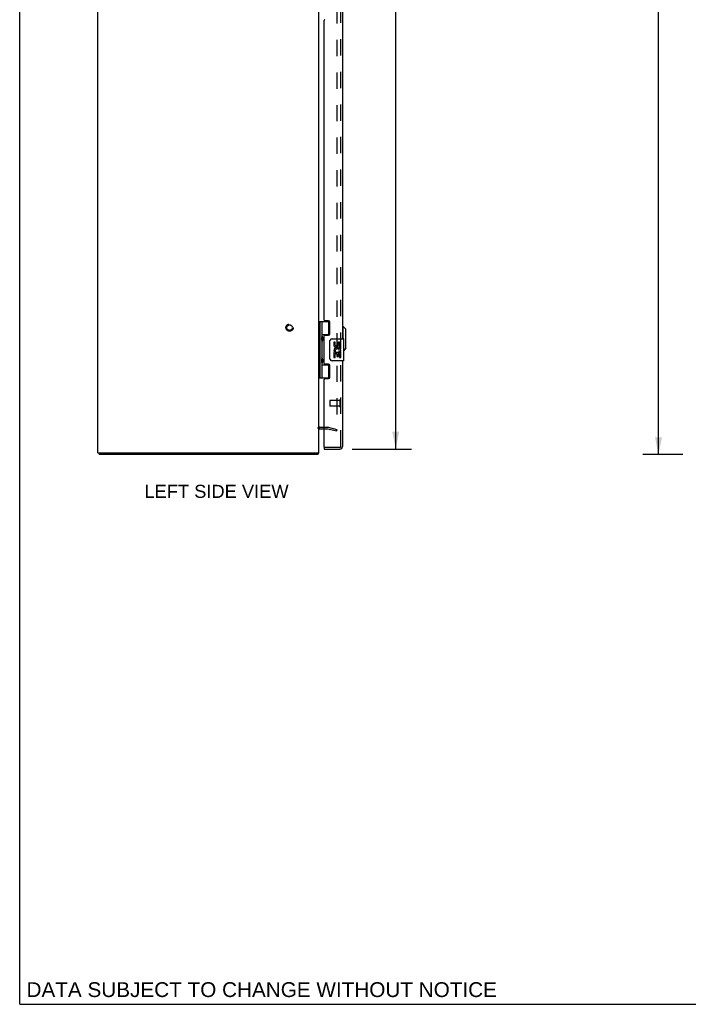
# Model space of a CAD drawing. Header units: inches. Extents: x 0 to 134, y 0 to 87.
# Tile 1 of 5: x 0 to 30, y 0 to 45. Entities that reach past the tile are written whole.
import ezdxf

# ---------------------------------------------------------------- set-up
doc = ezdxf.new("R2010")
doc.units = ezdxf.units.IN
doc.header["$LTSCALE"] = 7.375318
doc.header["$MEASUREMENT"] = 0
doc.linetypes.add('HIDDEN', pattern=[0.2, 0.1, -0.1])
doc.layers.get('0').update_dxf_attribs({"linetype": 'CONTINUOUS'})
for name, color, linetype in [('DEFAULT_2', 8, 'HIDDEN'), ('DIMENSIONS', 7, 'CONTINUOUS'), ('DOOR_ASSEMBLY', 7, 'CONTINUOUS')]:
    doc.layers.add(name, color=color, linetype=linetype)
doc.styles.get("Standard").update_dxf_attribs({"font": 'arial.ttf'})
doc.dimstyles.new('DIMSTYLE_1', dxfattribs={"dimtxt": 0.591603, "dimasz": 0.788804, "dimexe": 0.09, "dimexo": 0.07, "dimgap": 0.0375, "dimtad": 0, "dimtih": 1, "dimtoh": 1, "dimzin": 4, "dimdsep": 46, "dimtxsty": 'Standard', "dimblk": '_FILLED', "dimblk1": '_FILLED', "dimblk2": '_FILLED', "dimcen": 0.09, "dimadec": 3, "dimazin": 1, "dimtfac": 1, "dimtdec": 3, "dimtofl": 0, "dimtmove": 0, "dimatfit": 3, "dimldrblk": '_FILLED', "dimfxl": 0, "dimtolj": 1, "dimtzin": 4, "dimarcsym": 0})

# ---------------------------------------------------------------- blocks, each defined once
blk = doc.blocks.new('_FILLED')
at = {"color": 0, "linetype": 'ByBlock'}
blk.add_solid([(0, 0), (-1, 0.2), (-1, -0.2)], dxfattribs=at)
blk = doc.blocks.new('*D2')
at = {"layer": 'DIMENSIONS', "color": 2, "linetype": 'Continuous'}
for p, q in [((30.006, 66.883), (28.189, 66.883)), ((28.899, 66.883), (28.899, 46.475)), ((28.899, 24.883), (28.899, 45.292)), ((30.006, 24.883), (28.189, 24.883))]:
    blk.add_line(p, q, dxfattribs=at)
at = {"layer": 'DIMENSIONS', "color": 2, "linetype": 'Continuous', "xscale": 0.7888040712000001, "yscale": 0.7888040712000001, "zscale": 0.7888040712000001}
for p, rotation in [((28.899, 66.883), 90), ((28.899, 24.883), 270)]:
    blk.add_blockref('_FILLED', p, dxfattribs=dict(at, rotation=rotation))
at = {"layer": 'DIMENSIONS', "color": 2, "linetype": 'Continuous', "insert": (28.899, 46.179), "char_height": 0.5916, "width": 2.06731, "attachment_point": 2, "line_spacing_factor": 0.9}
blk.add_mtext('42.00', dxfattribs=at)
blk = doc.blocks.new('*D4')
at = {"layer": 'DIMENSIONS', "color": 2, "linetype": 'Continuous'}
for p, q in [((15.036, 66.633), (17.722, 66.633)), ((17.012, 66.633), (17.012, 47.015)), ((17.012, 25.133), (17.012, 44.945)), ((15.036, 25.133), (17.722, 25.133))]:
    blk.add_line(p, q, dxfattribs=at)
at = {"layer": 'DIMENSIONS', "color": 2, "linetype": 'Continuous', "xscale": 0.7888040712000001, "yscale": 0.7888040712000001, "zscale": 0.7888040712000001}
for p, rotation in [((17.012, 66.633), 90), ((17.012, 25.133), 270)]:
    blk.add_blockref('_FILLED', p, dxfattribs=dict(at, rotation=rotation))
at = {"layer": 'DIMENSIONS', "color": 2, "linetype": 'Continuous', "insert": (17.012, 46.72), "char_height": 0.5916, "width": 2.47638, "attachment_point": 2, "line_spacing_factor": 0.9}
blk.add_mtext('41.50\\PDOOR', dxfattribs=at)

msp = doc.modelspace()

# ---------------------------------------------------------------- linework, layer by layer
at = {"color": 7, "linetype": 'Continuous'}
for p, q in [((0, 0), (0, 86.768)), ((3.596, 24.958), (3.596, 24.883)), ((13.47, 24.958), (13.47, 24.883)), ((0, 0), (134.097, 0))]:
    msp.add_line(p, q, dxfattribs=at)
at = {"color": 3, "linetype": 'Continuous'}
for p, q in [((3.533, 24.958), (3.533, 66.808)), ((13.533, 24.958), (13.533, 66.808)), ((13.575, 26.058), (13.776, 26.058)), ((3.533, 24.958), (13.533, 24.958)), ((13.47, 24.883), (3.596, 24.883))]:
    msp.add_line(p, q, dxfattribs=at)
for points in [[(13.484, 24.897), (13.483, 24.895), (13.481, 24.893), (13.48, 24.891), (13.479, 24.89), (13.478, 24.888), (13.476, 24.886), (13.475, 24.885), (13.474, 24.884), (13.473, 24.884), (13.472, 24.883), (13.47, 24.883), (13.47, 24.883)], [(13.495, 24.914), (13.493, 24.913), (13.492, 24.911), (13.49, 24.909), (13.489, 24.907), (13.488, 24.904), (13.486, 24.902), (13.484, 24.897)]]:
    msp.add_lwpolyline(points, dxfattribs=at)
for centre, radius, start, end in [((13.575, 26.016), 0.042, 90, 180), ((13.416, 25), 0.117, 312.5569, 338.9579)]:
    msp.add_arc(centre, radius, start, end, dxfattribs=at)
at = {"layer": 'DEFAULT_2', "color": 8, "linetype": 'HIDDEN'}
for p, q in [((14.345, 65.786), (14.345, 25.981)), ((13.575, 26.133), (13.933, 26.133)), ((13.776, 26.058), (13.933, 26.058)), ((13.94, 26.057), (14.326, 25.954)), ((13.959, 26.13), (14.345, 26.026)), ((14.326, 25.954), (14.345, 26.026))]:
    msp.add_line(p, q, dxfattribs=at)
for points in [[(14.326, 25.961), (14.325, 25.961), (14.323, 25.961), (14.321, 25.962)], [(14.345, 25.981), (14.345, 25.979), (14.345, 25.977), (14.344, 25.975), (14.344, 25.973), (14.343, 25.971), (14.342, 25.97), (14.341, 25.968), (14.339, 25.966), (14.338, 25.965), (14.336, 25.964), (14.334, 25.963), (14.333, 25.962), (14.331, 25.962), (14.329, 25.961), (14.327, 25.961), (14.326, 25.961)]]:
    msp.add_lwpolyline(points, dxfattribs=at)
for radius in [0.164, 0.124]:
    msp.add_circle((12.208, 30.633), radius, dxfattribs=at)
for centre, radius, start, end in [((13.575, 26.016), 0.117, 90, 146.9002), ((13.933, 26.033), 0.1, 75, 90), ((13.933, 26.033), 0.025, 75, 90)]:
    msp.add_arc(centre, radius, start, end, dxfattribs=at)
at = {"layer": 'DOOR_ASSEMBLY', "color": 8, "linetype": 'HIDDEN'}
for p, q in [((14.526, 25.25), (14.526, 66.516)), ((14.026, 27.322), (14.026, 27.094)), ((14.483, 27.332), (14.036, 27.332)), ((14.483, 27.35), (14.483, 27.066)), ((14.483, 27.084), (14.036, 27.084)), ((14.484, 25.208), (13.791, 25.208))]:
    msp.add_line(p, q, dxfattribs=at)
at = {"layer": 'DOOR_ASSEMBLY', "color": 3, "linetype": 'Continuous'}
for p, q in [((14.601, 45.383), (14.601, 30.133)), ((13.776, 30.975), (13.776, 44.542)), ((13.964, 30.944), (13.807, 30.944)), ((14.026, 30.353), (14.026, 30.882)), ((13.776, 29.007), (13.776, 30.26)), ((13.807, 30.291), (13.964, 30.291)), ((13.964, 28.976), (13.807, 28.976)), ((14.601, 29.133), (14.601, 25.25)), ((14.026, 28.385), (14.026, 28.914)), ((13.776, 25.223), (13.776, 28.292)), ((13.807, 28.323), (13.964, 28.323)), ((13.776, 25.133), (14.484, 25.133))]:
    msp.add_line(p, q, dxfattribs=at)
at = {"layer": 'DOOR_ASSEMBLY', "color": 7, "linetype": 'Continuous'}
for p, q in [((13.533, 30.913), (14.017, 30.913)), ((13.572, 30.913), (13.572, 28.354)), ((13.671, 30.913), (13.671, 30.225)), ((13.991, 30.322), (13.991, 30.913)), ((13.671, 30.322), (14.018, 30.322)), ((13.959, 30.313), (14.011, 30.313)), ((13.959, 30.313), (13.959, 30.291)), ((14.64, 30.684), (14.601, 30.684)), ((14.758, 30.566), (14.64, 30.684)), ((14.64, 30.133), (14.64, 30.684)), ((14.758, 29.7), (14.758, 30.566)), ((13.671, 30.025), (13.671, 29.241)), ((13.687, 30.196), (13.687, 30.195)), ((13.687, 30.195), (13.687, 30.055)), ((13.687, 30.054), (13.687, 30.055)), ((14.036, 29.233), (14.036, 30.033)), ((14.136, 30.133), (14.646, 30.133)), ((14.274, 29.979), (14.211, 29.979)), ((14.211, 29.979), (14.211, 29.843)), ((14.274, 29.843), (14.274, 29.979)), ((14.339, 29.905), (14.339, 29.836)), ((14.4, 29.843), (14.4, 29.885)), ((14.462, 29.748), (14.462, 29.885)), ((14.523, 29.748), (14.523, 29.905)), ((14.661, 29.148), (14.661, 30.118)), ((14.229, 29.518), (14.211, 29.518)), ((14.211, 29.518), (14.211, 29.287)), ((14.264, 29.518), (14.291, 29.537)), ((14.264, 29.518), (14.523, 29.518)), ((14.274, 29.455), (14.339, 29.455)), ((14.274, 29.287), (14.274, 29.455)), ((14.339, 29.455), (14.339, 29.319)), ((14.4, 29.455), (14.462, 29.455)), ((14.4, 29.319), (14.4, 29.455)), ((14.455, 29.554), (14.512, 29.529)), ((14.462, 29.748), (14.523, 29.748)), ((14.462, 29.287), (14.462, 29.455)), ((14.523, 29.565), (14.523, 29.618)), ((14.523, 29.287), (14.523, 29.518)), ((14.758, 29.7), (14.661, 29.603)), ((13.671, 29.041), (13.671, 28.354)), ((13.687, 29.212), (13.687, 29.211)), ((13.687, 29.211), (13.687, 29.071)), ((13.687, 29.07), (13.687, 29.071)), ((13.959, 28.976), (13.959, 28.953)), ((14.646, 29.133), (14.136, 29.133)), ((14.211, 29.287), (14.274, 29.287)), ((14.339, 29.319), (14.4, 29.319)), ((14.462, 29.287), (14.523, 29.287)), ((13.671, 28.944), (14.018, 28.944)), ((14.011, 28.953), (13.959, 28.953)), ((13.991, 28.354), (13.991, 28.944)), ((13.533, 28.354), (14.017, 28.354)), ((13.776, 25.208), (13.791, 25.208)), ((13.776, 25.208), (13.776, 25.133))]:
    msp.add_line(p, q, dxfattribs=at)
for points in [[(13.671, 30.269), (13.672, 30.261), (13.674, 30.251), (13.677, 30.241), (13.68, 30.23), (13.685, 30.218), (13.69, 30.206), (13.695, 30.195), (13.699, 30.183), (13.704, 30.171), (13.707, 30.16), (13.71, 30.148), (13.712, 30.137), (13.713, 30.125), (13.712, 30.114), (13.71, 30.102), (13.707, 30.091), (13.704, 30.079), (13.699, 30.068), (13.695, 30.056), (13.69, 30.044), (13.685, 30.033), (13.68, 30.021), (13.677, 30.01), (13.674, 29.999), (13.672, 29.99), (13.671, 29.981)], [(14.036, 30.033), (14.036, 30.04), (14.036, 30.046), (14.037, 30.052), (14.039, 30.058), (14.04, 30.064), (14.042, 30.069)], [(13.671, 29.285), (13.672, 29.277), (13.674, 29.267), (13.677, 29.257), (13.68, 29.246), (13.685, 29.234), (13.69, 29.222), (13.695, 29.211), (13.699, 29.199), (13.704, 29.187), (13.707, 29.176), (13.71, 29.164), (13.712, 29.153), (13.713, 29.141), (13.712, 29.13), (13.71, 29.118), (13.707, 29.107), (13.704, 29.095), (13.699, 29.084), (13.695, 29.072), (13.69, 29.06), (13.685, 29.049), (13.68, 29.037), (13.677, 29.026), (13.674, 29.015), (13.672, 29.006), (13.671, 28.997)], [(14.042, 29.197), (14.04, 29.203), (14.039, 29.209), (14.037, 29.215), (14.036, 29.221), (14.036, 29.227), (14.036, 29.233)]]:
    msp.add_lwpolyline(points, dxfattribs=at)
at = {"layer": 'DOOR_ASSEMBLY', "color": 3, "linetype": 'Continuous'}
for centre, radius, start, end in [((13.807, 44.542), 0.031, 90, 180), ((13.807, 30.975), 0.031, 180, 270), ((13.964, 30.882), 0.062, 0, 90), ((13.964, 30.353), 0.062, 270, 360), ((13.807, 30.26), 0.031, 90, 180), ((13.807, 29.007), 0.031, 180, 270), ((13.964, 28.914), 0.062, 0, 90), ((13.807, 28.292), 0.031, 90, 180), ((13.964, 28.385), 0.062, 270, 360), ((13.791, 25.223), 0.015, 180, 270), ((14.484, 25.25), 0.117, 270, 360)]:
    msp.add_arc(centre, radius, start, end, dxfattribs=at)
at = {"layer": 'DOOR_ASSEMBLY', "color": 7, "linetype": 'Continuous'}
for centre, radius, start, end in [((13.597, 30.195), 0.09, 0.672, 35.1877), ((13.597, 30.055), 0.09, 324.8123, 359.328), ((14.136, 30.033), 0.1, 90, 158.7946), ((14.431, 29.885), 0.0943, 71.7267, 167.4338), ((14.431, 29.885), 0.0314, 0, 180.0485), ((14.431, 29.885), 0.0943, 12.5402, 71.701), ((14.646, 30.118), 0.015, 0, 90), ((14.305, 29.843), 0.0943, 180, 360), ((14.365, 29.591), 0.154, 161.4199, 206.1963), ((14.368, 29.591), 0.157, 9.7031, 161.8791), ((14.368, 29.591), 0.157, 205.737, 207.8532), ((14.305, 29.843), 0.0314, 180, 261.2295), ((14.368, 29.591), 0.0943, 336.5966, 215.1122), ((14.305, 29.848), 0.0362, 263.4285, 341.7628), ((14.368, 29.591), 0.157, 336.5966, 350.2969), ((13.597, 29.211), 0.09, 0.672, 35.1877), ((13.597, 29.071), 0.09, 324.8123, 359.328), ((14.136, 29.233), 0.1, 201.205, 270), ((14.646, 29.148), 0.015, 270, 360)]:
    msp.add_arc(centre, radius, start, end, dxfattribs=at)
at = {"layer": 'DOOR_ASSEMBLY', "color": 8, "linetype": 'HIDDEN'}
for centre, radius, start, end in [((14.036, 27.322), 0.01, 90, 180), ((14.504, 27.35), 0.0215, 0, 180), ((14.036, 27.094), 0.01, 180, 270), ((14.504, 27.066), 0.0215, 180, 360), ((14.484, 25.25), 0.042, 270, 360)]:
    msp.add_arc(centre, radius, start, end, dxfattribs=at)
at = {"layer": 'DOOR_ASSEMBLY', "color": 7, "linetype": 'Continuous'}
for centre in [(13.76, 30.125), (13.76, 29.141)]:
    msp.add_ellipse(centre, major_axis=(0, 0.188), ratio=0.5625, start_param=1.007189, end_param=2.134404, dxfattribs=at)

# ---------------------------------------------------------------- texts
at = {"layer": 'DIMENSIONS', "color": 2, "linetype": 'Continuous', "attachment_point": 2, "line_spacing_factor": 0.9}
for s, insert, char_height, width in [('LEFT SIDE VIEW', (8.904, 23.517), 0.5916, 6.50543), ('DATA SUBJECT TO CHANGE WITHOUT NOTICE', (10.949, 1), 0.67048, 21.24112)]:
    msp.add_mtext(s, dxfattribs=dict(at, insert=insert, char_height=char_height, width=width))

# ---------------------------------------------------------------- dimensions: what is measured, and where the dimension line sits
at = {"layer": 'DIMENSIONS', "color": 2, "linetype": 'Continuous'}
dim = msp.add_linear_dim(base=(28.899, 24.883), p1=(30.076, 66.883), p2=(30.076, 24.883), angle=270, dimstyle='DIMSTYLE_1', dxfattribs=at)
dim.commit()
dim.dimension.update_dxf_attribs({"geometry": '*D2', "text_midpoint": (28.884, 45.88), "dimtype": 160})
dim = msp.add_linear_dim(base=(17.012, 25.133), p1=(14.966, 66.633), p2=(14.966, 25.133), angle=270, text='<>\\PDOOR', dimstyle='DIMSTYLE_1', dxfattribs=at)
dim.commit()
dim.dimension.update_dxf_attribs({"geometry": '*D4', "text_midpoint": (17.012, 45.98), "dimtype": 160})

doc.saveas('drawing.dxf')
